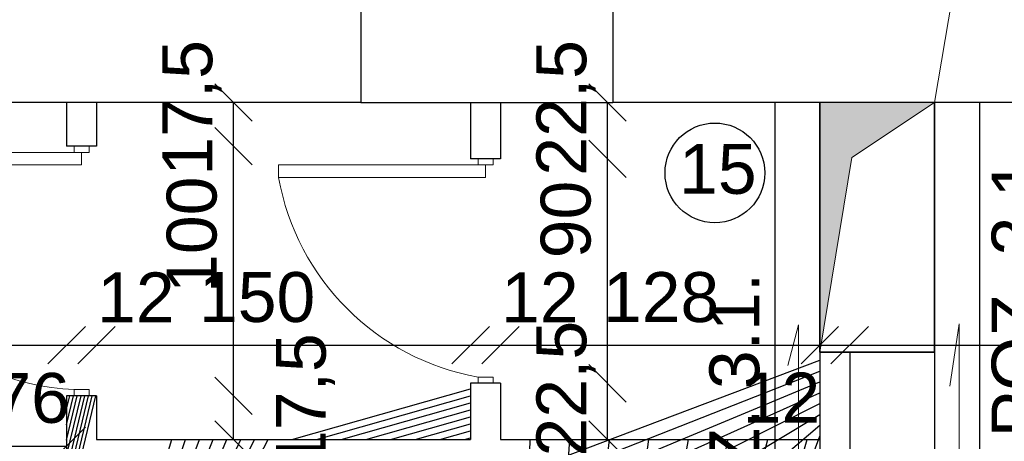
# Model space of a CAD drawing. Header units: millimetres. Extents: x 6528 to 149658, y 3342 to 12852.
# Tile 103 of 122: x 80380 to 80775, y 7824 to 7993. Entities that reach past the tile are written whole.
import ezdxf

# ---------------------------------------------------------------- set-up
doc = ezdxf.new("R2010")
doc.units = ezdxf.units.MM
doc.styles.get("Standard").update_dxf_attribs({"font": 'arial.ttf'})
doc.dimstyles.new('ISO-25', dxfattribs={"dimtxt": 2.5, "dimasz": 2.5, "dimexe": 1.25, "dimexo": 0.625, "dimtad": 1, "dimtxsty": 'Standard', "dimcen": 2.5, "dimadec": 0, "dimazin": 0, "dimtfac": 1, "dimtmove": 0, "dimatfit": 3, "dimfxl": 1, "dimarcsym": 0})
pattern_1 = [(45, (-1177784256.190767, -935731374.6151185), (-11.22532015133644, 11.22532015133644), [])]

# ---------------------------------------------------------------- blocks, each defined once
blk = doc.blocks.new('_Oblique')
at = {"color": 0, "linetype": 'ByBlock', "lineweight": -2}
blk.add_line((-0.5, -0.5), (0.5, 0.5), dxfattribs=at)
blk = doc.blocks.new('*D2813')
at = {"color": 0, "lineweight": -2, "transparency": 16777216}
blk.add_line((81055.62588946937, 7824.670605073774), (81055.62588946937, 7959.670608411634), dxfattribs=at)
at = {"layer": 'Defpoints', "color": 0, "transparency": 16777216}
for p in [(81055.62588946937, 7959.670608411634), (81150.85100691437, 7959.670608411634), (80700.85100691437, 7824.670605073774)]:
    blk.add_point(p, dxfattribs=at)
at = {"color": 0, "lineweight": -2, "transparency": 16777216, "xscale": 15, "yscale": 15, "zscale": 15}
for p, rotation in [((81055.62588946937, 7959.670608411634), 90), ((81055.62588946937, 7824.670605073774), 270)]:
    blk.add_blockref('_Oblique', p, dxfattribs=dict(at, rotation=rotation))
at = {"color": 0, "transparency": 16777216, "insert": (81038.93007795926, 7895.732662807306), "char_height": 20, "attachment_point": 5, "rotation": 90}
blk.add_mtext('135', dxfattribs=at)
blk = doc.blocks.new('*D2814')
at = {"color": 0, "lineweight": -2, "transparency": 16777216}
blk.add_line((81055.62588780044, 7812.670605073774), (81055.62588780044, 7824.67060912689), dxfattribs=at)
at = {"layer": 'Defpoints', "color": 0, "transparency": 16777216}
for p in [(80700.85100691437, 7824.67060912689), (81055.62588780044, 7824.67060912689), (80700.85100715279, 7812.670605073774)]:
    blk.add_point(p, dxfattribs=at)
at = {"color": 0, "lineweight": -2, "transparency": 16777216, "xscale": 15, "yscale": 15, "zscale": 15}
for p, rotation in [((81055.62588780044, 7824.67060912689), 90), ((81055.62588780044, 7812.670605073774), 270)]:
    blk.add_blockref('_Oblique', p, dxfattribs=dict(at, rotation=rotation))
at = {"color": 0, "transparency": 16777216, "insert": (81038.93007390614, 7823.909544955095), "char_height": 20, "attachment_point": 5, "rotation": 90}
blk.add_mtext('12', dxfattribs=at)
blk = doc.blocks.new('*D2826')
at = {"color": 0, "lineweight": -2, "transparency": 16777216}
blk.add_line((80138.85100715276, 7862.456740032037), (80398.85100691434, 7862.456740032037), dxfattribs=at)
at = {"layer": 'Defpoints', "color": 0, "transparency": 16777216}
for p in [(80138.85100715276, 7959.972868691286), (80398.85100691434, 7959.67060841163), (80398.85100691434, 7862.456740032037)]:
    blk.add_point(p, dxfattribs=at)
at = {"color": 0, "lineweight": -2, "transparency": 16777216, "xscale": 15, "yscale": 15, "zscale": 15, "rotation": 180}
blk.add_blockref('_Oblique', (80138.85100715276, 7862.456740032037), dxfattribs=at)
at = {"color": 0, "lineweight": -2, "transparency": 16777216, "xscale": 15, "yscale": 15, "zscale": 15}
blk.add_blockref('_Oblique', (80398.85100691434, 7862.456740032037), dxfattribs=at)
at = {"color": 0, "transparency": 16777216, "insert": (80313.05774037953, 7878.41854799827), "char_height": 20, "attachment_point": 5}
blk.add_mtext('260', dxfattribs=at)
blk = doc.blocks.new('*D2827')
at = {"color": 0, "lineweight": -2, "transparency": 16777216}
blk.add_line((80398.85100691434, 7862.456740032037), (80410.85100691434, 7862.456740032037), dxfattribs=at)
at = {"layer": 'Defpoints', "color": 0, "transparency": 16777216}
for p in [(80398.85100691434, 7959.972868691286), (80410.85100691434, 7959.670604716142), (80410.85100691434, 7862.456740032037)]:
    blk.add_point(p, dxfattribs=at)
at = {"color": 0, "lineweight": -2, "transparency": 16777216, "xscale": 15, "yscale": 15, "zscale": 15, "rotation": 180}
blk.add_blockref('_Oblique', (80398.85100691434, 7862.456740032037), dxfattribs=at)
at = {"color": 0, "lineweight": -2, "transparency": 16777216, "xscale": 15, "yscale": 15, "zscale": 15}
blk.add_blockref('_Oblique', (80410.85100691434, 7862.456740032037), dxfattribs=at)
at = {"color": 0, "transparency": 16777216, "insert": (80426.6182381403, 7881.600523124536), "char_height": 20, "attachment_point": 5}
blk.add_mtext('12', dxfattribs=at)
blk = doc.blocks.new('*D2828')
at = {"color": 0, "lineweight": -2, "transparency": 16777216}
blk.add_line((80410.85100691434, 7862.456740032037), (80560.85100691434, 7862.456740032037), dxfattribs=at)
at = {"layer": 'Defpoints', "color": 0, "transparency": 16777216}
for p in [(80410.85100691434, 7959.972868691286), (80560.85100691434, 7959.972868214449), (80560.85100691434, 7862.456740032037)]:
    blk.add_point(p, dxfattribs=at)
at = {"color": 0, "lineweight": -2, "transparency": 16777216, "xscale": 15, "yscale": 15, "zscale": 15, "rotation": 180}
blk.add_blockref('_Oblique', (80410.85100691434, 7862.456740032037), dxfattribs=at)
at = {"color": 0, "lineweight": -2, "transparency": 16777216, "xscale": 15, "yscale": 15, "zscale": 15}
blk.add_blockref('_Oblique', (80560.85100691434, 7862.456740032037), dxfattribs=at)
at = {"color": 0, "transparency": 16777216, "insert": (80475.23237388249, 7881.600523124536), "char_height": 20, "attachment_point": 5}
blk.add_mtext('150', dxfattribs=at)
blk = doc.blocks.new('*D2829')
at = {"color": 0, "lineweight": -2, "transparency": 16777216}
blk.add_line((80560.85100691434, 7862.4567395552), (80572.85100691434, 7862.4567395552), dxfattribs=at)
at = {"layer": 'Defpoints', "color": 0, "transparency": 16777216}
for p in [(80560.85100691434, 7959.972868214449), (80572.85100691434, 7959.670604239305), (80572.85100691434, 7862.4567395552)]:
    blk.add_point(p, dxfattribs=at)
at = {"color": 0, "lineweight": -2, "transparency": 16777216, "xscale": 15, "yscale": 15, "zscale": 15, "rotation": 180}
blk.add_blockref('_Oblique', (80560.85100691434, 7862.4567395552), dxfattribs=at)
at = {"color": 0, "lineweight": -2, "transparency": 16777216, "xscale": 15, "yscale": 15, "zscale": 15}
blk.add_blockref('_Oblique', (80572.85100691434, 7862.4567395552), dxfattribs=at)
at = {"color": 0, "transparency": 16777216, "insert": (80588.6182381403, 7881.600522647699), "char_height": 20, "attachment_point": 5}
blk.add_mtext('12', dxfattribs=at)
blk = doc.blocks.new('*D2830')
at = {"color": 0, "lineweight": -2, "transparency": 16777216}
blk.add_line((80572.85100691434, 7862.4567395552), (80700.85100691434, 7862.4567395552), dxfattribs=at)
at = {"layer": 'Defpoints', "color": 0, "transparency": 16777216}
for p in [(80572.85100691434, 7959.972868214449), (80700.85100691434, 7959.67060841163), (80700.85100691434, 7862.4567395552)]:
    blk.add_point(p, dxfattribs=at)
at = {"color": 0, "lineweight": -2, "transparency": 16777216, "xscale": 15, "yscale": 15, "zscale": 15, "rotation": 180}
blk.add_blockref('_Oblique', (80572.85100691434, 7862.4567395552), dxfattribs=at)
at = {"color": 0, "lineweight": -2, "transparency": 16777216, "xscale": 15, "yscale": 15, "zscale": 15}
blk.add_blockref('_Oblique', (80700.85100691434, 7862.4567395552), dxfattribs=at)
at = {"color": 0, "transparency": 16777216, "insert": (80637.22494785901, 7881.600522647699), "char_height": 20, "attachment_point": 5}
blk.add_mtext('128', dxfattribs=at)
blk = doc.blocks.new('*D2831')
at = {"color": 0, "lineweight": -2, "transparency": 16777216}
blk.add_line((80700.8510064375, 7862.4567395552), (80712.8510064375, 7862.4567395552), dxfattribs=at)
at = {"layer": 'Defpoints', "color": 0, "transparency": 16777216}
for p in [(80700.8510064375, 7959.972868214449), (80712.8510064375, 7959.670604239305), (80712.8510064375, 7862.4567395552)]:
    blk.add_point(p, dxfattribs=at)
at = {"color": 0, "lineweight": -2, "transparency": 16777216, "xscale": 15, "yscale": 15, "zscale": 15, "rotation": 180}
blk.add_blockref('_Oblique', (80700.8510064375, 7862.4567395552), dxfattribs=at)
at = {"color": 0, "lineweight": -2, "transparency": 16777216, "xscale": 15, "yscale": 15, "zscale": 15}
blk.add_blockref('_Oblique', (80712.8510064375, 7862.4567395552), dxfattribs=at)
at = {"color": 0, "transparency": 16777216, "insert": (80685.46482365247, 7841.46758926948), "char_height": 20, "attachment_point": 5}
blk.add_mtext('12', dxfattribs=at)
blk = doc.blocks.new('*D2832')
at = {"color": 0, "lineweight": -2, "transparency": 16777216}
blk.add_line((80712.8510064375, 7862.4567395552), (81150.85100691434, 7862.4567395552), dxfattribs=at)
at = {"layer": 'Defpoints', "color": 0, "transparency": 16777216}
for p in [(80712.8510064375, 7959.972868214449), (81150.85100691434, 7959.67060841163), (81150.85100691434, 7862.4567395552)]:
    blk.add_point(p, dxfattribs=at)
at = {"color": 0, "lineweight": -2, "transparency": 16777216, "xscale": 15, "yscale": 15, "zscale": 15, "rotation": 180}
blk.add_blockref('_Oblique', (80712.8510064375, 7862.4567395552), dxfattribs=at)
at = {"color": 0, "lineweight": -2, "transparency": 16777216, "xscale": 15, "yscale": 15, "zscale": 15}
blk.add_blockref('_Oblique', (81150.85100691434, 7862.4567395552), dxfattribs=at)
at = {"color": 0, "transparency": 16777216, "insert": (80934.65801947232, 7881.600522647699), "char_height": 20, "attachment_point": 5}
blk.add_mtext('438', dxfattribs=at)
blk = doc.blocks.new('*D2836')
at = {"color": 0, "lineweight": -2, "transparency": 16777216}
blk.add_line((80615.77535598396, 7937.170606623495), (80615.77535598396, 7959.670604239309), dxfattribs=at)
at = {"layer": 'Defpoints', "color": 0, "transparency": 16777216}
for p in [(80572.85100691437, 7959.670604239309), (80615.77535598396, 7959.670604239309), (80572.85100691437, 7937.170606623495)]:
    blk.add_point(p, dxfattribs=at)
at = {"color": 0, "lineweight": -2, "transparency": 16777216, "xscale": 15, "yscale": 15, "zscale": 15}
for p, rotation in [((80615.77535598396, 7959.670604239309), 90), ((80615.77535598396, 7937.170606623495), 270)]:
    blk.add_blockref('_Oblique', p, dxfattribs=dict(at, rotation=rotation))
at = {"color": 0, "transparency": 16777216, "insert": (80599.07953970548, 7957.533687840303), "char_height": 20, "attachment_point": 5, "rotation": 90}
blk.add_mtext('22,5', dxfattribs=at)
blk = doc.blocks.new('*D2837')
at = {"color": 0, "lineweight": -2, "transparency": 16777216}
blk.add_line((80615.77535884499, 7847.170606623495), (80615.77535884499, 7937.170606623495), dxfattribs=at)
at = {"layer": 'Defpoints', "color": 0, "transparency": 16777216}
for p in [(80572.85100691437, 7937.170606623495), (80615.77535884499, 7937.170606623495), (80572.85100691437, 7847.170606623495)]:
    blk.add_point(p, dxfattribs=at)
at = {"color": 0, "lineweight": -2, "transparency": 16777216, "xscale": 15, "yscale": 15, "zscale": 15}
for p, rotation in [((80615.77535884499, 7937.170606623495), 90), ((80615.77535884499, 7847.170606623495), 270)]:
    blk.add_blockref('_Oblique', p, dxfattribs=dict(at, rotation=rotation))
at = {"color": 0, "transparency": 16777216, "insert": (80599.07953970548, 7912.808074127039), "char_height": 20, "attachment_point": 5, "rotation": 90}
blk.add_mtext('90', dxfattribs=at)
blk = doc.blocks.new('*D2838')
at = {"color": 0, "lineweight": -2, "transparency": 16777216}
blk.add_line((80615.77536003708, 7824.670608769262), (80615.77536003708, 7847.170606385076), dxfattribs=at)
at = {"layer": 'Defpoints', "color": 0, "transparency": 16777216}
for p in [(80572.85101001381, 7847.170606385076), (80615.77536003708, 7847.170606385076), (80572.85101001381, 7824.670608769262)]:
    blk.add_point(p, dxfattribs=at)
at = {"color": 0, "lineweight": -2, "transparency": 16777216, "xscale": 15, "yscale": 15, "zscale": 15}
for p, rotation in [((80615.77536003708, 7847.170606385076), 90), ((80615.77536003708, 7824.670608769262), 270)]:
    blk.add_blockref('_Oblique', p, dxfattribs=dict(at, rotation=rotation))
at = {"color": 0, "transparency": 16777216, "insert": (80599.07954280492, 7845.03368998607), "char_height": 20, "attachment_point": 5, "rotation": 90}
blk.add_mtext('22,5', dxfattribs=at)
blk = doc.blocks.new('*D2842')
at = {"color": 0, "lineweight": -2, "transparency": 16777216}
blk.add_line((80465.79676811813, 7942.170606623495), (80465.79676811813, 7959.670608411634), dxfattribs=at)
at = {"layer": 'Defpoints', "color": 0, "transparency": 16777216}
for p in [(80410.85100691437, 7959.670608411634), (80465.79676811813, 7959.670608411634), (80410.85100715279, 7942.170606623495)]:
    blk.add_point(p, dxfattribs=at)
at = {"color": 0, "lineweight": -2, "transparency": 16777216, "xscale": 15, "yscale": 15, "zscale": 15}
for p, rotation in [((80465.79676811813, 7959.670608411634), 90), ((80465.79676811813, 7942.170606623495), 270)]:
    blk.add_blockref('_Oblique', p, dxfattribs=dict(at, rotation=rotation))
at = {"color": 0, "transparency": 16777216, "insert": (80449.1009499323, 7957.533687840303), "char_height": 20, "attachment_point": 5, "rotation": 90}
blk.add_mtext('17,5', dxfattribs=at)
blk = doc.blocks.new('*D2843')
at = {"color": 0, "lineweight": -2, "transparency": 16777216}
blk.add_line((80465.79677145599, 7842.170606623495), (80465.79677145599, 7942.170606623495), dxfattribs=at)
at = {"layer": 'Defpoints', "color": 0, "transparency": 16777216}
for p in [(80410.85100715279, 7942.170606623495), (80465.79677145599, 7942.170606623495), (80410.85100715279, 7842.170606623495)]:
    blk.add_point(p, dxfattribs=at)
at = {"color": 0, "lineweight": -2, "transparency": 16777216, "xscale": 15, "yscale": 15, "zscale": 15}
for p, rotation in [((80465.79677145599, 7942.170606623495), 90), ((80465.79677145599, 7842.170606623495), 270)]:
    blk.add_blockref('_Oblique', p, dxfattribs=dict(at, rotation=rotation))
at = {"color": 0, "transparency": 16777216, "insert": (80449.1009499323, 7906.712923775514), "char_height": 20, "attachment_point": 5, "rotation": 90}
blk.add_mtext('100', dxfattribs=at)
blk = doc.blocks.new('*D2844')
at = {"color": 0, "lineweight": -2, "transparency": 16777216}
blk.add_line((80465.79677240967, 7824.670604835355), (80465.79677240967, 7842.170606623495), dxfattribs=at)
at = {"layer": 'Defpoints', "color": 0, "transparency": 16777216}
for p in [(80410.85100929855, 7842.170606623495), (80465.79677240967, 7842.170606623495), (80410.85100953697, 7824.670604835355)]:
    blk.add_point(p, dxfattribs=at)
at = {"color": 0, "lineweight": -2, "transparency": 16777216, "xscale": 15, "yscale": 15, "zscale": 15}
for p, rotation in [((80465.79677240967, 7842.170606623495), 90), ((80465.79677240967, 7824.670604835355), 270)]:
    blk.add_blockref('_Oblique', p, dxfattribs=dict(at, rotation=rotation))
at = {"color": 0, "transparency": 16777216, "insert": (80494.60280387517, 7840.033686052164), "char_height": 20, "attachment_point": 5, "rotation": 90}
blk.add_mtext('17,5', dxfattribs=at)
blk = doc.blocks.new('*D2967')
at = {"color": 0, "lineweight": -2, "transparency": 16777216}
blk.add_line((80222.85100715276, 7822.05522812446), (80398.85100715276, 7822.05522812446), dxfattribs=at)
at = {"layer": 'Defpoints', "color": 0, "transparency": 16777216}
for p in [(80398.85100715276, 7822.05522812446), (80222.85100715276, 7699.67060507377), (80398.85100715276, 7692.170604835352)]:
    blk.add_point(p, dxfattribs=at)
at = {"color": 0, "lineweight": -2, "transparency": 16777216, "xscale": 15, "yscale": 15, "zscale": 15, "rotation": 180}
blk.add_blockref('_Oblique', (80222.85100715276, 7822.05522812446), dxfattribs=at)
at = {"color": 0, "lineweight": -2, "transparency": 16777216, "xscale": 15, "yscale": 15, "zscale": 15}
blk.add_blockref('_Oblique', (80398.85100715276, 7822.05522812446), dxfattribs=at)
at = {"color": 0, "transparency": 16777216, "insert": (80376.84456889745, 7841.199011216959), "char_height": 20, "attachment_point": 5}
blk.add_mtext('176', dxfattribs=at)
blk = doc.blocks.new('*D3039')
at = {"color": 0, "lineweight": -2, "transparency": 16777216}
blk.add_line((80871.16696040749, 7859.670608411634), (80871.16696040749, 7959.422346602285), dxfattribs=at)
at = {"layer": 'Defpoints', "color": 0, "transparency": 16777216}
for p in [(80746.83553807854, 7959.422346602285), (80871.16696040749, 7959.422346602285), (80746.83553807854, 7859.670608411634)]:
    blk.add_point(p, dxfattribs=at)
at = {"color": 0, "lineweight": -2, "transparency": 16777216, "xscale": 15, "yscale": 15, "zscale": 15}
for p, rotation in [((80871.16696040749, 7959.422346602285), 90), ((80871.16696040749, 7859.670608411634), 270)]:
    blk.add_blockref('_Oblique', p, dxfattribs=dict(at, rotation=rotation))
at = {"color": 0, "transparency": 16777216, "insert": (80854.47114460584, 7910.059299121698), "char_height": 20, "attachment_point": 5, "rotation": 90}
blk.add_mtext('102', dxfattribs=at)

msp = doc.modelspace()

# ---------------------------------------------------------------- hatches: boundary and pattern name
h = msp.add_hatch()
h.set_pattern_fill('ANSI31', color=256, scale=5)
h.set_pattern_definition(pattern_1)
h.paths.add_polyline_path([(80617.85100691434, 8027.670604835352), (80516.85100691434, 8027.670604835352), (80516.85100691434, 8002.670604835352), (80617.85100691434, 8002.670604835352)])
h.paths.add_polyline_path([(80617.85100691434, 8002.670604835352), (80516.85100691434, 8002.670604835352), (80516.85100691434, 7997.670604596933), (80617.85100691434, 7997.670604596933)])
h.paths.add_polyline_path([(80617.85100691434, 7997.670604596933), (80516.85100691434, 7997.670604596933), (80516.85100691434, 7959.670604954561), (80617.85100691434, 7959.670604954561)])
h = msp.add_hatch()
h.set_pattern_fill('ANSI31', color=256, scale=5)
h.set_pattern_definition(pattern_1)
h.paths.add_polyline_path([(79774.85100715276, 7671.67060519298), (79417.85100715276, 7671.670604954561), (79417.85100715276, 7659.670604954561), (79728.85101525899, 7659.67060507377), (79728.85101525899, 7639.670604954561), (79740.85101525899, 7639.67060507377), (79740.85101525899, 7659.670604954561), (79774.85100715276, 7659.670604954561)])
edge = h.paths.add_edge_path()
edge.add_line((79992.85100715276, 7671.670604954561), (79950.5078403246, 7671.670604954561))
edge.add_arc((79948.9562494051, 7671.670602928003), 1.551590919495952, -180.00007923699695, 7.483494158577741e-05, ccw=False)
edge.add_line((79947.40465848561, 7671.67060507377), (79906.85100715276, 7671.67060507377))
edge.add_line((79906.85100715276, 7671.67060507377), (79906.85100715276, 7699.670604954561))
edge.add_line((79906.85100715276, 7699.670604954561), (79894.85100715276, 7699.670604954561))
edge.add_line((79894.85100715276, 7699.670604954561), (79894.85100715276, 7671.670604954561))
edge.add_line((79894.85100715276, 7671.670604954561), (79874.85100715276, 7671.670604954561))
edge.add_line((79874.85100715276, 7671.670604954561), (79874.85100715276, 7659.670604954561))
edge.add_line((79874.85100715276, 7659.670604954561), (79992.85100715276, 7659.670604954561))
edge.add_line((79992.85100715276, 7659.670604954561), (79992.85100715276, 7671.670604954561))
h.paths.add_polyline_path([(79906.85100715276, 7901.670604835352), (79894.85100715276, 7901.670604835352), (79894.85100715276, 7699.670604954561), (79906.85100715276, 7699.670604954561)])
h.paths.add_polyline_path([(80138.85100715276, 7959.670604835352), (80138.85100691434, 7959.670604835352), (80126.85100715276, 7959.670604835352), (80126.85100739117, 7819.67060507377), (80138.85100715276, 7819.67060507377)])
h.paths.add_polyline_path([(80138.85100715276, 7719.67060507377), (80126.85100739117, 7719.67060507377), (80126.85100715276, 7699.670604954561), (80138.85100715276, 7699.670604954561)])
h.paths.add_polyline_path([(80410.85100691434, 7959.670604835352), (80398.85100691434, 7959.670604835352), (80398.85100691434, 7942.170606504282), (80410.85100691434, 7942.170606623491)])
h.paths.add_polyline_path([(80712.85100691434, 7859.67060841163), (80700.85100691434, 7859.67060841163), (80700.85100691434, 7824.67060507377), (80572.85100691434, 7824.670604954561), (80572.85100691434, 7847.170606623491), (80560.85100691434, 7847.170606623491), (80560.85100691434, 7824.670604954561), (80481.05933563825, 7824.670604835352), (80481.05933563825, 7824.670604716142), (80436.57764356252, 7824.670604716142), (80410.85100715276, 7824.670604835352), (80410.85100715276, 7842.170606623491), (80398.85100715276, 7842.170606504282), (80398.85100715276, 7792.170604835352), (80410.85100691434, 7792.170604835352), (80410.85100691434, 7812.670604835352), (80560.85100691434, 7812.67060507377), (80560.85100691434, 7787.170604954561), (80572.85100691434, 7787.170604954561), (80572.85100691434, 7812.67060507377), (80700.85100691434, 7812.67060507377), (80700.85100715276, 7699.670604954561), (80712.85100715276, 7699.670604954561)])
h.paths.add_polyline_path([(80572.85100691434, 7959.670604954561), (80560.85100691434, 7959.670604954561), (80560.85100691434, 7937.170606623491), (80572.85100691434, 7937.170606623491)])
h.paths.add_polyline_path([(80652.85100715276, 7671.670604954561), (80572.85100715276, 7671.670604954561), (80572.85100691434, 7697.170604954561), (80560.85100715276, 7697.170604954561), (80560.85100715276, 7671.670604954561), (80481.05933587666, 7671.670604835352), (80481.05933587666, 7671.670604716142), (80436.57764380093, 7671.670604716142), (80410.85100715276, 7671.670604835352), (80410.85100715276, 7692.170604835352), (80398.85100715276, 7692.170604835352), (80398.85100715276, 7659.670604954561), (80652.85100715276, 7659.670604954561)])
h.paths.add_polyline_path([(80725.85100715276, 7671.670604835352), (80712.85100715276, 7671.670604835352), (80712.85100715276, 7659.670604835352), (80725.85100715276, 7659.670604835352)])
h.paths.add_polyline_path([(81109.85100715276, 7671.670604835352), (80825.85100715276, 7671.670604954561), (80825.85100715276, 7659.670604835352), (80838.85100715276, 7659.670604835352), (80838.85100715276, 7639.670604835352), (80850.85100715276, 7639.670604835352), (80850.85100715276, 7659.670604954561), (81109.85100715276, 7659.670604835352)])
at = {"lineweight": 20}
h = msp.add_hatch(color=1, dxfattribs=at)
h.set_gradient(color2=(0, 0, 0), tint=1)
h.paths.add_polyline_path([(80746.83553259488, 7959.670604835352), (80700.85100715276, 7959.670604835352), (80700.85100715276, 7859.670609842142), (80713.72008602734, 7937.693961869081)])

# ---------------------------------------------------------------- linework, layer by layer
at = {"color": 0, "lineweight": 20}
msp.add_line((80746.85100667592, 7959.680874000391), (80774.4085299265, 8123.072313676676), dxfattribs=at)
at = {"lineweight": 30}
for p, q in [((80516.85100691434, 8027.670604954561), (80516.85100691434, 7959.670604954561)), ((80617.85100691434, 8027.670604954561), (80617.85100691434, 7959.670604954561)), ((80516.85100691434, 7959.670604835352), (79974.85100691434, 7959.670604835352)), ((80398.85100691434, 7959.67060841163), (80398.85100691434, 7942.170606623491)), ((80410.85100691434, 7959.67060841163), (80410.85100691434, 7942.170606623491)), ((80560.85100691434, 7959.67060841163), (80560.85100691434, 7937.170606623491)), ((80572.85100691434, 7959.67060841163), (80572.85100691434, 7937.170606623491)), ((80955.85100691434, 7959.670604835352), (80617.85100691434, 7959.670604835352)), ((80410.85100715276, 7942.170606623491), (80398.85100691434, 7942.170606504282)), ((80572.85100691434, 7937.170606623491), (80560.85100691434, 7937.170606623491)), ((80700.85100691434, 7859.67060841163), (80700.85100691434, 7824.670604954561)), ((80712.85100739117, 7859.670612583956), (80712.85100715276, 7699.670604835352)), ((80560.85100691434, 7847.170606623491), (80560.85100691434, 7824.670604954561)), ((80572.85100691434, 7847.170606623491), (80560.85100691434, 7847.170606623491)), ((80572.85100691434, 7847.170606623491), (80572.85100691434, 7824.670604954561)), ((80410.85100715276, 7842.170606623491), (80398.85100691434, 7842.170606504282)), ((80398.85100715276, 7842.170606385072), (80398.85100715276, 7792.170604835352)), ((80410.85100715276, 7842.170606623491), (80410.85100715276, 7824.670604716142)), ((80410.85100715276, 7824.670604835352), (80560.85100715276, 7824.670604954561)), ((80572.85100691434, 7824.670604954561), (80700.85100715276, 7824.67060507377))]:
    msp.add_line(p, q, dxfattribs=at)
for p, q in [((80398.85100691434, 7959.670604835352), (80288.85100691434, 7959.670604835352)), ((81150.85100691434, 7959.67060841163), (80712.85100691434, 7959.67060841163))]:
    msp.add_line(p, q)
at = {"linetype": 'Continuous', "lineweight": 30}
msp.add_line((80516.85100691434, 7959.670604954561), (80617.85100691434, 7959.670604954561), dxfattribs=at)
at = {"color": 1, "lineweight": 30}
for p, q in [((80682.85100715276, 7959.670604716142), (80682.85100715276, 7699.670604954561)), ((80700.85100715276, 7959.670604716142), (80700.85100715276, 7699.670604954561)), ((80746.85100667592, 7959.670604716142), (80746.85100667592, 7699.670604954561)), ((80764.85100667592, 7959.670604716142), (80764.85100667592, 7699.670604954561))]:
    msp.add_line(p, q, dxfattribs=at)
at = {"lineweight": 35}
for p, q in [((80700.85100691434, 7959.67060841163), (80700.85100691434, 7859.67060841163)), ((80746.8355380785, 7959.422346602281), (80746.8355380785, 7859.422346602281)), ((80746.8355380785, 7859.67060841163), (80700.85100691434, 7859.67060841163))]:
    msp.add_line(p, q, dxfattribs=at)
at = {"lineweight": 20}
for p, q in [((80713.72008602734, 7937.693961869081), (80746.8355380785, 7959.67060841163)), ((80732.8510064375, 7959.67060841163), (80744.8510064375, 7959.67060841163)), ((80401.85100715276, 7939.670606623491), (80401.85100715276, 7942.170606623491)), ((80407.85100715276, 7939.670606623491), (80407.85100715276, 7942.170606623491)), ((80401.85100715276, 7939.670606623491), (80311.85100715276, 7939.670606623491)), ((80404.85100715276, 7939.670606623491), (80401.85100715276, 7939.670606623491)), ((80404.85100715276, 7939.670606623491), (80404.85100715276, 7934.670606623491)), ((80404.85100715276, 7939.670606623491), (80407.85100715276, 7939.670606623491)), ((80563.85100691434, 7934.670606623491), (80563.85100691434, 7937.170606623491)), ((80569.85100691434, 7934.670606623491), (80569.85100691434, 7937.170606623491)), ((80700.85100691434, 7859.67060841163), (80713.72008602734, 7937.693961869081)), ((80311.85100715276, 7934.670606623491), (80404.85100715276, 7934.670606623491)), ((80563.85100691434, 7934.670606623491), (80483.85100691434, 7934.670606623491)), ((80483.85100691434, 7934.670606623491), (80483.85100691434, 7929.670606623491)), ((80566.85100691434, 7934.670606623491), (80563.85100691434, 7934.670606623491)), ((80566.85100691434, 7934.670606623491), (80566.85100691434, 7929.670606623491)), ((80566.85100691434, 7934.670606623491), (80569.85100691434, 7934.670606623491)), ((80483.85100691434, 7929.670595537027), (80566.85100691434, 7929.670606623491)), ((80566.85100691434, 7849.670606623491), (80563.85100691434, 7849.670606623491)), ((80563.85100691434, 7849.670606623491), (80563.85100691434, 7847.170606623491)), ((80566.85100691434, 7849.670606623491), (80569.85100691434, 7849.670606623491)), ((80569.85100691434, 7849.670606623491), (80569.85100691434, 7847.170606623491)), ((80404.85100715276, 7844.670606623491), (80401.85100715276, 7844.670606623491)), ((80401.85100715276, 7844.670606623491), (80401.85100715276, 7842.170606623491)), ((80404.85100715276, 7844.670606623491), (80407.85100715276, 7844.670606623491)), ((80407.85100715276, 7844.670606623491), (80407.85100715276, 7842.170606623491))]:
    msp.add_line(p, q, dxfattribs=at)
at = {"color": 1, "lineweight": 20}
for p, q in [((80688.01280253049, 7854.299688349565), (80692.3284005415, 7870.629362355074)), ((80692.3284005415, 7870.629362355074), (80692.3284005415, 7762.940494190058)), ((80753.04075782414, 7846.062674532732), (80756.76993172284, 7870.97713996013)), ((80756.76993172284, 7870.97713996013), (80756.76993172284, 7763.288271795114))]:
    msp.add_line(p, q, dxfattribs=at)
msp.add_circle((80658.79436795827, 7931.47828603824), 20)
at = {"lineweight": 20}
for centre, radius, start, end in [((80405.57861011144, 7938.39821137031), 93.80170015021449, 182.2774909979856, 267.7225431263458), ((80581.2231268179, 7947.042726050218), 98.90965897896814, 190.1156818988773, 259.88431137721)]:
    msp.add_arc(centre, radius, start, end, dxfattribs=at)

# ---------------------------------------------------------------- texts
at = {"insert": (80644.4452056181, 7943.102179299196), "char_height": 20, "attachment_point": 1}
msp.add_mtext_dynamic_manual_height_columns('15', width=68.36028754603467, gutter_width=12.5, heights=[0], dxfattribs=at)
at = {"color": 140, "char_height": 20, "attachment_point": 1, "rotation": 90}
for insert in [(80769.75696365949, 7825.468109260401), (80656.58481114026, 7771.901491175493)]:
    msp.add_mtext_dynamic_manual_height_columns('POZ. 3.1.', width=221.7822774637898, gutter_width=12.5, heights=[0], dxfattribs=dict(at, insert=insert))

# ---------------------------------------------------------------- dimensions: what is measured, and where the dimension line sits
for base, p1, p2, override, picture, middle in [((80465.79676811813, 7959.670608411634), (80410.85100715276, 7942.170606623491), (80410.85100691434, 7959.67060841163), {"dimtxt": 20, "dimasz": 15, "dimdec": 1, "dimblk1": 'Oblique', "dimblk2": 'Oblique', "dimsah": 1, "dimse1": 1, "dimse2": 1, "dimtmove": 2}, '*D2842', (80449.1009499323, 7957.533687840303)), ((80615.77535598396, 7959.670604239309), (80572.85100691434, 7937.170606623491), (80572.85100691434, 7959.670604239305), {"dimtxt": 20, "dimasz": 15, "dimdec": 1, "dimblk1": 'Oblique', "dimblk2": 'Oblique', "dimsah": 1, "dimse1": 1, "dimse2": 1, "dimtmove": 2}, '*D2836', (80599.07953970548, 7957.533687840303)), ((81055.62588946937, 7959.670608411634), (80700.85100691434, 7824.67060507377), (81150.85100691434, 7959.67060841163), {"dimtxt": 20, "dimasz": 15, "dimblk1": 'Oblique', "dimblk2": 'Oblique', "dimsah": 1, "dimse1": 1, "dimse2": 1, "dimtmove": 2}, '*D2813', (81038.93007795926, 7895.732662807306)), ((80465.79677145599, 7942.170606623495), (80410.85100715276, 7842.170606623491), (80410.85100715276, 7942.170606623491), {"dimtxt": 20, "dimasz": 15, "dimdec": 1, "dimblk1": 'Oblique', "dimblk2": 'Oblique', "dimsah": 1, "dimse1": 1, "dimse2": 1, "dimtmove": 2}, '*D2843', (80449.1009499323, 7906.712923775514)), ((80615.77535884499, 7937.170606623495), (80572.85100691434, 7847.170606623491), (80572.85100691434, 7937.170606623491), {"dimtxt": 20, "dimasz": 15, "dimdec": 1, "dimblk1": 'Oblique', "dimblk2": 'Oblique', "dimsah": 1, "dimse1": 1, "dimse2": 1, "dimtmove": 2}, '*D2837', (80599.07953970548, 7912.808074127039)), ((80615.77536003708, 7847.170606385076), (80572.85101001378, 7824.670608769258), (80572.85101001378, 7847.170606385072), {"dimtxt": 20, "dimasz": 15, "dimdec": 1, "dimblk1": 'Oblique', "dimblk2": 'Oblique', "dimsah": 1, "dimse1": 1, "dimse2": 1, "dimtmove": 2}, '*D2838', (80599.07954280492, 7845.03368998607)), ((80465.79677240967, 7842.170606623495), (80410.85100953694, 7824.670604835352), (80410.85100929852, 7842.170606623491), {"dimtxt": 20, "dimasz": 15, "dimdec": 1, "dimblk1": 'Oblique', "dimblk2": 'Oblique', "dimsah": 1, "dimse1": 1, "dimse2": 1, "dimtmove": 2}, '*D2844', (80494.60280387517, 7840.033686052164)), ((81055.62588780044, 7824.67060912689), (80700.85100715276, 7812.67060507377), (80700.85100691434, 7824.670609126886), {"dimtxt": 20, "dimasz": 15, "dimblk1": 'Oblique', "dimblk2": 'Oblique', "dimsah": 1, "dimse1": 1, "dimse2": 1, "dimtmove": 2}, '*D2814', (81038.93007390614, 7823.909544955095))]:
    dim = msp.add_linear_dim(base=base, p1=p1, p2=p2, angle=90, dimstyle='ISO-25', override=override)
    dim.commit()
    dim.dimension.update_dxf_attribs({"geometry": picture, "text_midpoint": middle, "dimtype": 160})
dim = msp.add_linear_dim(base=(80871.16696040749, 7959.422346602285), p1=(80746.8355380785, 7859.67060841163), p2=(80746.8355380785, 7959.422346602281), angle=90, text='102', dimstyle='ISO-25', override={"dimtxt": 20, "dimasz": 15, "dimblk1": 'Oblique', "dimblk2": 'Oblique', "dimsah": 1, "dimse1": 1, "dimse2": 1, "dimtmove": 2})
dim.commit()
dim.dimension.update_dxf_attribs({"geometry": '*D3039', "text_midpoint": (80854.47114460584, 7910.059299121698), "dimtype": 160})
for base, p1, p2, picture, middle in [((80398.85100691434, 7862.456740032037), (80138.85100715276, 7959.972868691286), (80398.85100691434, 7959.67060841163), '*D2826', (80313.05774037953, 7878.41854799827)), ((80410.85100691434, 7862.456740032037), (80398.85100691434, 7959.972868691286), (80410.85100691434, 7959.670604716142), '*D2827', (80426.6182381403, 7881.600523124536)), ((80560.85100691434, 7862.456740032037), (80410.85100691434, 7959.972868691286), (80560.85100691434, 7959.972868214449), '*D2828', (80475.23237388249, 7881.600523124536)), ((80572.85100691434, 7862.4567395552), (80560.85100691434, 7959.972868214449), (80572.85100691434, 7959.670604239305), '*D2829', (80588.6182381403, 7881.600522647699)), ((80700.85100691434, 7862.4567395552), (80572.85100691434, 7959.972868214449), (80700.85100691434, 7959.67060841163), '*D2830', (80637.22494785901, 7881.600522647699)), ((80712.8510064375, 7862.4567395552), (80700.8510064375, 7959.972868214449), (80712.8510064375, 7959.670604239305), '*D2831', (80685.46482365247, 7841.46758926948)), ((81150.85100691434, 7862.4567395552), (80712.8510064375, 7959.972868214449), (81150.85100691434, 7959.67060841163), '*D2832', (80934.65801947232, 7881.600522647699)), ((80398.85100715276, 7822.05522812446), (80222.85100715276, 7699.67060507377), (80398.85100715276, 7692.170604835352), '*D2967', (80376.84456889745, 7841.199011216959))]:
    dim = msp.add_linear_dim(base=base, p1=p1, p2=p2, dimstyle='ISO-25', override={"dimtxt": 20, "dimasz": 15, "dimblk1": 'Oblique', "dimblk2": 'Oblique', "dimsah": 1, "dimse1": 1, "dimse2": 1, "dimtmove": 2})
    dim.commit()
    dim.dimension.update_dxf_attribs({"geometry": picture, "text_midpoint": middle, "dimtype": 160})

doc.saveas('drawing.dxf')
